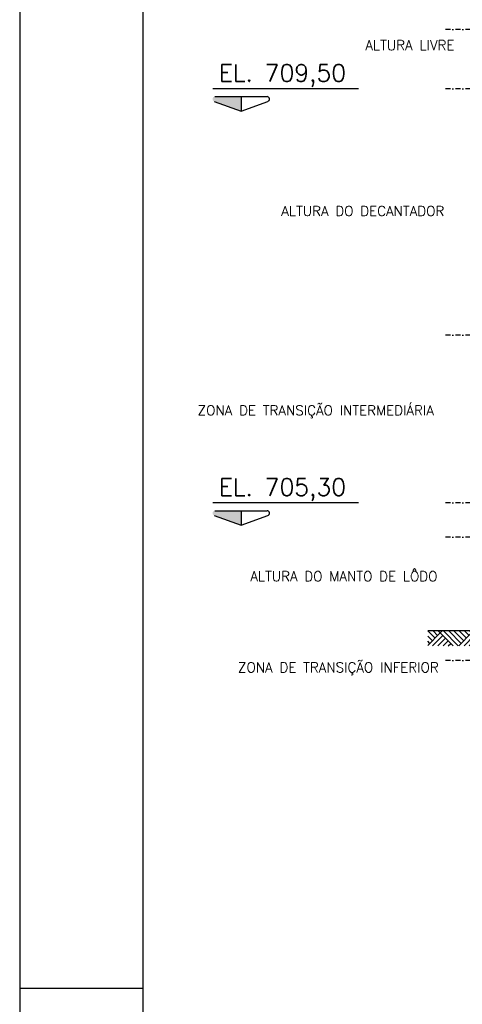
# Model space of a CAD drawing. Extents: x -5456 to -1251, y -1111 to 1859.
# Tile 7 of 24: x -5456 to -5007, y 358 to 1357. Entities that reach past the tile are written whole.
import ezdxf

# ---------------------------------------------------------------- set-up
doc = ezdxf.new("R2010")
doc.units = 0
doc.header["$LTSCALE"] = 10
doc.header["$MEASUREMENT"] = 0
doc.linetypes.add('CENTERX2', pattern=[101.6, 63.5, -12.7, 12.7, -12.7])
doc.linetypes.add('DASHDOT', pattern=[1, 0.5, -0.25, 0, -0.25])
doc.layers.get('0').update_dxf_attribs({"linetype": 'CONTINUOUS'})
for name, color, linetype in [('EIXO', 7, 'DASHDOT'), ('PADRÃO', 5, 'CONTINUOUS'), ('PAREDES', 5, 'CONTINUOUS'), ('RELAÇÀO', 2, 'CONTINUOUS')]:
    doc.layers.add(name, color=color, linetype=linetype)
doc.styles.add('ROMANS', font='romans.shx')

msp = doc.modelspace()

# ---------------------------------------------------------------- hatches: boundary and pattern name
at = {"layer": 'PAREDES'}
h = msp.add_hatch(dxfattribs=at)
h.set_pattern_fill('AR-PARQ1', color=9, scale=1.875, angle=45, style=0)
h.set_pattern_definition([(45, (-8943.297, 5221.197), (31.819805, 3e-15), [22.5, -22.5]), (45, (-8945.95, 5223.849), (31.819805, 3e-15), [22.5, -22.5]), (45, (-8948.6, 5226.5), (31.819805, 3e-15), [22.5, -22.5]), (45, (-8951.252, 5229.152), (31.819805, 3e-15), [22.5, -22.5]), (45, (-8953.904, 5231.804), (31.819805, 3e-15), [22.5, -22.5]), (45, (-8956.556, 5234.455), (31.819805, 3e-15), [22.5, -22.5]), (45, (-8959.207, 5237.107), (31.819805, 3e-15), [22.5, -22.5]), (135, (-8927.387, 5237.107), (-31.819805, -3e-15), [22.5, -22.5]), (135, (-8924.736, 5239.759), (-31.819805, -3e-15), [22.5, -22.5]), (135, (-8922.084, 5242.41), (-31.819805, -3e-15), [22.5, -22.5]), (135, (-8919.433, 5245.062), (-31.819805, -3e-15), [22.5, -22.5]), (135, (-8916.78, 5247.714), (-31.819805, -3e-15), [22.5, -22.5]), (135, (-8914.13, 5250.365), (-31.819805, -3e-15), [22.5, -22.5]), (135, (-8911.478, 5253.017), (-31.819805, -3e-15), [22.5, -22.5])])
h.paths.add_polyline_path([(-4867.41, 736.6), (-4867.41, 721.6), (-5042.16, 721.6), (-5042.16, 736.6)])
at = {"layer": 'RELAÇÀO', "ltscale": 0.2}
for points in [[(-5231.49, 1278.58), (-5231.51, 1263.96), (-5258.74, 1273.75, -0.841128), (-5257.9, 1278.6)], [(-5231.49, 858.58), (-5231.51, 843.96), (-5258.74, 853.75, -0.841128), (-5257.9, 858.6)]]:
    msp.add_hatch(color=2, dxfattribs=at).paths.add_polyline_path(points)

# ---------------------------------------------------------------- linework, layer by layer
at = {"color": 9, "linetype": 'DASHDOT'}
for p, q in [((-4847.41, 1346.6), (-5024.4, 1346.6)), ((-4847.41, 1286.6), (-5024.4, 1286.6)), ((-4847.41, 1036.6), (-5024.4, 1036.6)), ((-4847.41, 866.6), (-5024.4, 866.6)), ((-4847.41, 831.6), (-5024.4, 831.6)), ((-4847.41, 706.6), (-5024.4, 706.6))]:
    msp.add_line(p, q, dxfattribs=at)
at = {"layer": 'EIXO', "color": 5, "linetype": 'CENTERX2', "ltscale": 1.5}
for p, q in [((-5112.42, 1286.6), (-5260.19, 1286.6)), ((-5112.42, 866.6), (-5260.19, 866.6))]:
    msp.add_line(p, q, dxfattribs=at)
at = {"layer": 'PADRÃO', "color": 2}
msp.add_line((-5455.98, 374.39), (-5330.98, 374.39), dxfattribs=at)
msp.add_lwpolyline([(-5455.98, 1859.39), (-5455.98, -1110.61), (-1250.98, -1110.61), (-1250.98, 1859.39), (-5455.98, 1859.39)], dxfattribs=at)
at = {"layer": 'PADRÃO', "color": 1}
msp.add_lwpolyline([(-5330.98, -1060.61), (-1300.98, -1060.61), (-1300.98, 1809.39), (-5330.98, 1809.39)], close=True, dxfattribs=at)
at = {"layer": 'PAREDES'}
msp.add_line((-4867.41, 736.6), (-5042.16, 736.6), dxfattribs=at)
at = {"layer": 'RELAÇÀO', "color": 2}
for p, q in [((-5257.9, 1278.6), (-5205.09, 1278.56)), ((-5231.49, 1278.58), (-5231.51, 1263.96)), ((-5258.74, 1273.75), (-5231.51, 1263.96)), ((-5231.51, 1263.96), (-5204.25, 1273.71)), ((-5258.74, 853.75), (-5231.51, 843.96)), ((-5257.9, 858.6), (-5205.09, 858.56)), ((-5231.49, 858.58), (-5231.51, 843.96)), ((-5231.51, 843.96), (-5204.25, 853.71))]:
    msp.add_line(p, q, dxfattribs=at)
for centre in [(-5205.1, 1276.06), (-5205.1, 856.06)]:
    msp.add_arc(centre, 2.5, 289.77391, 90.04646, dxfattribs=at)

# ---------------------------------------------------------------- texts
at = {"color": 3, "style": 'ROMANS'}
for s, p in [('ALTURA LIVRE', (-5105.47, 1325.71)), ('ALTURA DO DECANTADOR', (-5190.71, 1157.54)), ('ZONA DE TRANSIÇÃO INTERMEDIÁRIA', (-5275.47, 955.32)), ('ALTURA DO MANTO DE LÔDO', (-5222.14, 787.1)), ('ZONA DE TRANSIÇÃO INFERIOR', (-5234.52, 694.6))]:
    msp.add_text(s, height=10, dxfattribs=at).set_placement(p)
at = {"color": 5, "style": 'ROMANS'}
for s, p in [('EL. 709,50', (-5253.97, 1293.8)), ('EL. 705,30', (-5253.97, 873.8))]:
    msp.add_text(s, height=17.5, dxfattribs=at).set_placement(p)

doc.saveas('drawing.dxf')
